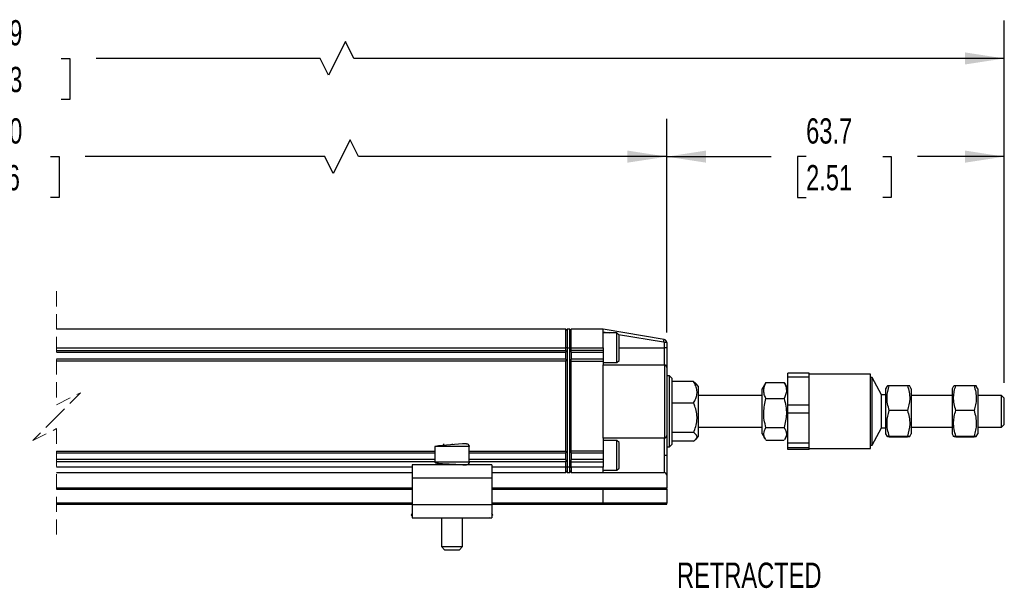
# Model space of a CAD drawing. Header units: millimetres. Extents: x 14 to 614, y 14 to 471.
# Tile 3 of 8: x 206 to 392, y 166 to 274. Entities that reach past the tile are written whole.
import ezdxf

# ---------------------------------------------------------------- set-up
doc = ezdxf.new("R2010")
doc.units = ezdxf.units.MM
doc.header["$LTSCALE"] = 2.25
doc.linetypes.add('HIDDEN', pattern=[1.905, 1.27, -0.635])
doc.layers.add('DIMENSIONS', color=140, linetype='Continuous', lineweight=25)
doc.styles.add('SLDTEXTSTYLE0', font='TXT', dxfattribs={"width": 0.7})
doc.dimstyles.new('SLDDIMSTYLE0', dxfattribs={"dimtxt": 4.855518, "dimasz": 7.4295, "dimexe": 0, "dimexo": 0.0625, "dimgap": 1.213879, "dimtad": 0, "dimtih": 1, "dimtoh": 1, "dimrnd": 1e-09, "dimzin": 12, "dimdsep": 46, "dimtxsty": 'SLDTEXTSTYLE0', "dimsah": 1, "dimcen": 0.09, "dimadec": 0, "dimazin": 3, "dimtfac": 1, "dimtofl": 0, "dimtmove": 0, "dimatfit": 3, "dimfxl": 0, "dimfrac": 2, "dimtolj": 1, "dimtzin": 12, "dimarcsym": 0})
doc.dimstyles.new('SLDDIMSTYLE2', dxfattribs={"dimtxt": 4.855518, "dimasz": 7.4295, "dimexe": 0, "dimexo": 0.0625, "dimgap": 1.213879, "dimtad": 0, "dimtih": 1, "dimtoh": 1, "dimrnd": 1e-09, "dimzin": 4, "dimdsep": 46, "dimtxsty": 'SLDTEXTSTYLE0', "dimsah": 1, "dimcen": 0.09, "dimadec": 0, "dimazin": 1, "dimtfac": 1, "dimtofl": 0, "dimtmove": 0, "dimatfit": 3, "dimfxl": 0, "dimfrac": 2, "dimtolj": 1, "dimtzin": 12, "dimarcsym": 0})

# ---------------------------------------------------------------- blocks, each defined once
blk = doc.blocks.new('_D_2')
at = {"layer": 'DIMENSIONS'}
for p, q in [((100.82, 216.19), (100.82, 254.93)), ((327.93, 214.59), (327.93, 254.93)), ((268.21, 250.96), (265.04, 244.61)), ((269.8, 247.78), (268.21, 250.96)), ((100.82, 247.78), (190.71, 247.78)), ((197.29, 247.78), (195.66, 247.78)), ((195.66, 247.78), (195.66, 240.07)), ((211.72, 247.78), (213.35, 247.78)), ((213.35, 247.78), (213.35, 240.07)), ((263.45, 247.78), (218.3, 247.78)), ((265.04, 244.61), (263.45, 247.78)), ((327.93, 247.78), (269.8, 247.78)), ((195.66, 240.07), (197.29, 240.07)), ((213.35, 240.07), (211.72, 240.07))]:
    blk.add_line(p, q, dxfattribs=at)
for points in [[(100.82, 247.78), (108.25, 246.64), (108.25, 248.93)], [(327.93, 247.78), (320.5, 248.93), (320.5, 246.64)]]:
    blk.add_solid(points, dxfattribs=at)
at = {"layer": 'DIMENSIONS', "char_height": 4.762, "attachment_point": 1, "style": 'SLDTEXTSTYLE0'}
for s, insert in [('230.0', (195.27, 255.01)), ('9.06', (197.29, 246.2))]:
    blk.add_mtext(s, dxfattribs=dict(at, insert=insert))
blk = doc.blocks.new('_D_3')
at = {"layer": 'DIMENSIONS'}
for p, q in [((327.93, 214.59), (327.93, 254.93)), ((391.58, 205.09), (391.58, 254.93)), ((327.93, 247.78), (347.63, 247.78)), ((354.21, 247.78), (352.58, 247.78)), ((352.58, 247.78), (352.58, 240.07)), ((368.64, 247.78), (370.27, 247.78)), ((370.27, 247.78), (370.27, 240.07)), ((391.58, 247.78), (375.22, 247.78)), ((352.58, 240.07), (354.21, 240.07)), ((370.27, 240.07), (368.64, 240.07))]:
    blk.add_line(p, q, dxfattribs=at)
for points in [[(327.93, 247.78), (335.36, 246.64), (335.36, 248.93)], [(391.58, 247.78), (384.15, 248.93), (384.15, 246.64)]]:
    blk.add_solid(points, dxfattribs=at)
at = {"layer": 'DIMENSIONS', "char_height": 4.762, "attachment_point": 1, "style": 'SLDTEXTSTYLE0'}
for s, insert in [('63.7', (354.21, 255.01)), ('2.51', (354.21, 246.2))]:
    blk.add_mtext(s, dxfattribs=dict(at, insert=insert))
blk = doc.blocks.new('_D_4')
at = {"layer": 'DIMENSIONS'}
for p, q in [((73.62, 214.69), (73.62, 273.45)), ((391.58, 205.09), (391.58, 273.45)), ((267.35, 269.48), (264.17, 263.13)), ((268.94, 266.3), (267.35, 269.48)), ((73.62, 266.3), (188.69, 266.3)), ((195.27, 266.3), (193.64, 266.3)), ((193.64, 266.3), (193.64, 258.58)), ((213.74, 266.3), (215.37, 266.3)), ((215.37, 266.3), (215.37, 258.58)), ((262.59, 266.3), (220.32, 266.3)), ((264.17, 263.13), (262.59, 266.3)), ((391.58, 266.3), (268.94, 266.3)), ((193.64, 258.58), (195.27, 258.58)), ((215.37, 258.58), (213.74, 258.58))]:
    blk.add_line(p, q, dxfattribs=at)
for points in [[(73.62, 266.3), (81.05, 265.16), (81.05, 267.44)], [(391.58, 266.3), (384.15, 267.44), (384.15, 265.16)]]:
    blk.add_solid(points, dxfattribs=at)
at = {"layer": 'DIMENSIONS', "char_height": 4.762, "attachment_point": 1, "style": 'SLDTEXTSTYLE0'}
for s, insert in [('320.9', (195.27, 273.53)), ('12.63', (195.27, 264.72))]:
    blk.add_mtext(s, dxfattribs=dict(at, insert=insert))

msp = doc.modelspace()

# ---------------------------------------------------------------- linework, layer by layer
at = {"color": 7, "linetype": 'HIDDEN', "lineweight": 18}
for p, q in [((212.878, 222.38), (212.878, 200.987)), ((212.878, 200.987), (217.378, 203.237)), ((217.378, 203.237), (212.878, 198.737)), ((212.878, 198.737), (208.378, 194.237)), ((208.378, 194.237), (212.878, 196.487)), ((212.878, 196.487), (212.878, 175.093))]:
    msp.add_line(p, q, dxfattribs=at)
for p, q in [((308.926, 215.237), (212.878, 215.237)), ((308.926, 211.737), (308.926, 215.237)), ((309.18, 215.237), (308.926, 214.983)), ((309.18, 215.237), (309.18, 211.737)), ((309.672, 215.237), (309.18, 215.237)), ((309.672, 211.737), (309.672, 215.237)), ((309.672, 215.237), (309.926, 214.983)), ((315.926, 215.237), (309.926, 215.237)), ((309.926, 211.737), (309.926, 215.237)), ((315.926, 211.737), (315.926, 215.237)), ((327.424, 213.32), (315.926, 215.237)), ((315.926, 214.73), (317.084, 214.537)), ((318.526, 214.537), (315.926, 214.537)), ((318.926, 214.137), (318.526, 214.537)), ((318.526, 210.083), (318.526, 214.537)), ((318.814, 214.248), (327.342, 212.827)), ((318.926, 210.319), (318.926, 214.137)), ((212.878, 211.737), (308.926, 211.737)), ((308.926, 211.237), (308.926, 211.737)), ((309.18, 211.737), (308.926, 211.737)), ((309.18, 211.737), (309.18, 189.237)), ((309.18, 211.737), (309.672, 211.737)), ((309.672, 189.237), (309.672, 211.737)), ((309.672, 211.737), (309.926, 211.737)), ((309.926, 211.737), (315.926, 211.737)), ((309.926, 211.237), (309.926, 211.737)), ((315.926, 211.737), (315.926, 211.237)), ((318.926, 211.737), (327.426, 211.737)), ((327.426, 212.728), (327.426, 211.737)), ((327.926, 212.728), (327.426, 212.728)), ((327.426, 211.737), (327.426, 208.537)), ((327.926, 211.737), (327.426, 211.737)), ((327.926, 212.728), (327.926, 211.737)), ((327.926, 211.737), (327.926, 208.037)), ((212.878, 211.237), (308.926, 211.237)), ((308.926, 210.837), (212.878, 210.837)), ((308.926, 211.237), (308.926, 210.898)), ((308.926, 209.575), (308.926, 210.898)), ((315.926, 211.237), (309.926, 211.237)), ((309.926, 210.898), (309.926, 211.237)), ((309.926, 210.898), (309.926, 209.575)), ((315.926, 210.837), (309.926, 210.837)), ((315.926, 211.237), (315.926, 210.837)), ((315.926, 210.837), (315.926, 209.637)), ((318.526, 208.937), (318.526, 210.083)), ((318.926, 209.337), (318.926, 210.319)), ((212.878, 209.637), (308.926, 209.637)), ((308.926, 209.237), (212.878, 209.237)), ((308.926, 209.575), (308.926, 209.237)), ((308.926, 192.237), (308.926, 209.237)), ((309.926, 209.637), (315.926, 209.637)), ((309.926, 209.237), (309.926, 209.575)), ((309.926, 192.237), (309.926, 209.237)), ((309.926, 209.237), (315.926, 209.237)), ((315.926, 209.637), (315.926, 209.237)), ((315.926, 209.237), (315.926, 208.537)), ((315.926, 208.937), (318.526, 208.937)), ((315.926, 194.675), (315.926, 208.537)), ((315.926, 208.537), (327.426, 208.537)), ((318.526, 208.937), (318.926, 209.337)), ((327.488, 208.533), (327.488, 194.679)), ((327.926, 208.037), (327.926, 195.175)), ((328.426, 206.437), (327.926, 206.437)), ((328.926, 205.937), (328.426, 206.437)), ((328.426, 193.037), (328.426, 206.437)), ((354.776, 206.912), (350.776, 206.912)), ((350.776, 206.264), (350.776, 206.912)), ((350.776, 206.264), (354.776, 206.264)), ((350.776, 200.905), (350.776, 206.264)), ((354.776, 206.264), (354.776, 206.912)), ((366.376, 206.737), (354.776, 206.737)), ((354.776, 203.585), (354.776, 206.264)), ((366.376, 192.737), (366.376, 206.737)), ((366.676, 206.137), (366.376, 206.137)), ((368.411, 202.834), (366.676, 206.137)), ((366.676, 193.337), (366.676, 206.137)), ((328.926, 193.778), (328.926, 205.937)), ((332.983, 205.34), (328.926, 205.34)), ((333.926, 204.4), (333.459, 204.95)), ((333.926, 195.073), (333.926, 204.4)), ((346.529, 205.031), (345.926, 203.987)), ((346.639, 205.208), (346.544, 205.023)), ((346.639, 205.208), (350.063, 205.208)), ((350.132, 205.024), (350.063, 205.208)), ((350.776, 203.987), (350.166, 205.043)), ((369.472, 204.5), (369.176, 203.987)), ((373.313, 204.576), (369.889, 204.576)), ((374.026, 203.987), (373.735, 204.491)), ((382.022, 204.5), (381.726, 203.987)), ((385.863, 204.576), (382.439, 204.576)), ((386.576, 203.987), (386.285, 204.491)), ((345.926, 202.737), (333.926, 202.737)), ((345.926, 195.487), (345.926, 203.987)), ((354.776, 200.905), (354.776, 203.585)), ((369.176, 202.834), (368.411, 202.834)), ((368.411, 196.64), (368.411, 202.834)), ((369.176, 203.987), (369.176, 195.487)), ((374.026, 203.987), (374.026, 196.129)), ((381.726, 202.737), (374.026, 202.737)), ((381.726, 203.987), (381.726, 195.487)), ((386.576, 203.987), (386.576, 196.129)), ((391.076, 202.737), (386.576, 202.737)), ((391.576, 202.237), (391.076, 202.737)), ((391.076, 196.737), (391.076, 202.737)), ((328.926, 201.332), (332.983, 201.332)), ((346.639, 202.143), (350.063, 202.143)), ((354.776, 200.905), (350.776, 200.905)), ((350.776, 199.464), (350.776, 200.905)), ((354.776, 199.464), (354.776, 200.905)), ((391.576, 197.237), (391.576, 202.237)), ((350.776, 199.464), (354.776, 199.464)), ((350.776, 193.73), (350.776, 199.464)), ((354.776, 196.597), (354.776, 199.464)), ((373.313, 199.921), (369.889, 199.921)), ((385.863, 199.921), (382.439, 199.921)), ((391.076, 196.737), (391.576, 197.237)), ((327.926, 195.175), (327.926, 191.437)), ((332.983, 195.729), (328.926, 195.729)), ((333.459, 194.523), (333.926, 195.073)), ((333.926, 196.737), (345.926, 196.737)), ((345.926, 195.487), (346.529, 194.442)), ((346.639, 196.672), (350.063, 196.672)), ((350.166, 194.43), (350.776, 195.487)), ((354.776, 193.73), (354.776, 196.597)), ((366.676, 193.337), (368.411, 196.64)), ((368.411, 196.64), (369.176, 196.64)), ((369.176, 195.487), (369.472, 194.973)), ((369.889, 194.897), (369.566, 194.946)), ((369.889, 195.081), (373.313, 195.081)), ((373.735, 194.983), (374.026, 195.487)), ((374.026, 196.737), (381.726, 196.737)), ((374.026, 196.129), (374.026, 195.487)), ((381.726, 195.487), (382.022, 194.973)), ((382.439, 194.897), (382.116, 194.946)), ((382.439, 195.081), (385.863, 195.081)), ((386.285, 194.983), (386.576, 195.487)), ((386.576, 196.737), (391.076, 196.737)), ((386.576, 196.129), (386.576, 195.487)), ((284.176, 193.137), (284.176, 190.137)), ((284.179, 193.137), (284.176, 193.137)), ((290.668, 193.137), (284.179, 193.137)), ((285.926, 193.408), (285.922, 193.637)), ((287.551, 193.496), (287.551, 193.637)), ((290.676, 193.137), (290.668, 193.137)), ((290.676, 190.137), (290.676, 193.137)), ((315.926, 194.675), (315.926, 192.237)), ((327.426, 194.675), (315.926, 194.675)), ((318.526, 194.237), (315.926, 194.237)), ((318.926, 193.837), (318.526, 194.237)), ((318.526, 190.034), (318.526, 194.237)), ((318.926, 190.235), (318.926, 193.837)), ((327.426, 194.675), (327.426, 191.437)), ((328.426, 193.037), (328.926, 193.537)), ((332.983, 194.134), (328.926, 194.134)), ((328.926, 193.537), (328.926, 193.778)), ((350.063, 194.265), (346.639, 194.265)), ((354.776, 193.73), (350.776, 193.73)), ((350.776, 192.936), (350.776, 193.73)), ((354.776, 192.936), (354.776, 193.73)), ((366.376, 193.337), (366.676, 193.337)), ((373.313, 194.897), (369.889, 194.897)), ((385.863, 194.897), (382.439, 194.897)), ((212.878, 192.237), (284.176, 192.237)), ((284.176, 191.837), (212.878, 191.837)), ((290.676, 192.237), (308.926, 192.237)), ((308.926, 191.837), (290.676, 191.837)), ((308.926, 192.237), (308.926, 191.898)), ((308.926, 190.575), (308.926, 191.898)), ((315.926, 192.237), (309.926, 192.237)), ((309.926, 191.898), (309.926, 192.237)), ((309.926, 191.898), (309.926, 190.575)), ((315.926, 191.837), (309.926, 191.837)), ((315.926, 192.237), (315.926, 191.837)), ((315.926, 191.837), (315.926, 190.637)), ((327.926, 191.437), (327.426, 191.437)), ((327.426, 191.437), (327.426, 188.198)), ((327.926, 193.037), (328.426, 193.037)), ((327.926, 191.437), (327.926, 187.698)), ((350.776, 192.936), (354.776, 192.936)), ((350.776, 192.561), (350.776, 192.936)), ((354.776, 192.561), (350.776, 192.561)), ((354.776, 192.749), (354.776, 192.936)), ((354.776, 192.561), (354.776, 192.749)), ((354.776, 192.737), (366.376, 192.737)), ((284.176, 190.637), (212.878, 190.637)), ((284.176, 190.237), (212.878, 190.237)), ((294.926, 189.637), (279.926, 189.637)), ((279.926, 189.637), (279.926, 187.137)), ((284.179, 190.137), (284.176, 190.137)), ((290.668, 190.137), (284.179, 190.137)), ((290.676, 190.137), (290.668, 190.137)), ((308.926, 190.637), (290.676, 190.637)), ((308.926, 190.237), (290.676, 190.237)), ((294.926, 189.637), (294.926, 187.137)), ((308.926, 190.575), (308.926, 190.237)), ((308.926, 189.237), (308.926, 190.237)), ((315.926, 190.637), (309.926, 190.637)), ((309.926, 190.237), (309.926, 190.575)), ((309.926, 189.237), (309.926, 190.237)), ((309.926, 190.237), (315.926, 190.237)), ((315.926, 190.637), (315.926, 190.237)), ((315.926, 190.237), (315.926, 189.237)), ((318.526, 188.637), (318.526, 190.034)), ((318.926, 189.037), (318.926, 190.235)), ((279.926, 189.237), (212.878, 189.237)), ((212.878, 188.237), (279.926, 188.237)), ((308.926, 189.237), (294.926, 189.237)), ((294.926, 188.237), (308.926, 188.237)), ((308.926, 188.237), (308.926, 189.237)), ((309.18, 189.237), (308.926, 189.237)), ((309.18, 188.237), (308.926, 188.491)), ((309.18, 189.237), (309.18, 188.237)), ((309.672, 189.237), (309.18, 189.237)), ((309.18, 188.237), (309.672, 188.237)), ((309.672, 188.237), (309.672, 189.237)), ((309.672, 189.237), (309.926, 189.237)), ((309.672, 188.237), (309.926, 188.491)), ((309.926, 189.237), (309.926, 188.237)), ((315.926, 189.237), (309.926, 189.237)), ((309.926, 188.237), (315.926, 188.237)), ((315.926, 188.237), (315.926, 189.237)), ((315.926, 188.637), (318.526, 188.637)), ((315.926, 188.237), (315.926, 188.198)), ((315.926, 188.198), (327.426, 188.198)), ((318.526, 188.637), (318.926, 189.037)), ((327.926, 187.698), (327.926, 185.237)), ((294.926, 187.137), (279.926, 187.137)), ((279.926, 187.137), (279.926, 182.137)), ((294.926, 187.137), (294.926, 182.137)), ((279.926, 185.237), (212.878, 185.237)), ((212.878, 185.037), (279.926, 185.037)), ((315.913, 185.237), (294.926, 185.237)), ((294.926, 185.037), (315.926, 185.037)), ((315.926, 185.237), (315.913, 185.237)), ((327.926, 185.237), (315.913, 185.237)), ((315.926, 185.237), (315.926, 185.037)), ((315.926, 185.037), (327.926, 185.037)), ((315.926, 182.437), (315.926, 185.037)), ((327.926, 185.037), (327.926, 185.237)), ((327.926, 185.037), (327.926, 182.437)), ((279.926, 182.437), (212.878, 182.437)), ((212.878, 182.237), (279.926, 182.237)), ((294.926, 182.137), (279.926, 182.137)), ((279.926, 182.137), (279.926, 179.637)), ((315.926, 182.437), (294.926, 182.437)), ((294.926, 182.237), (315.913, 182.237)), ((294.926, 182.137), (294.926, 179.637)), ((315.926, 182.237), (315.913, 182.237)), ((315.913, 182.237), (327.926, 182.237)), ((327.926, 182.437), (315.926, 182.437)), ((315.926, 182.437), (315.926, 182.237)), ((327.926, 182.237), (327.926, 182.437)), ((279.926, 180.457), (279.712, 180.179)), ((279.712, 180.179), (279.926, 180.015)), ((295.139, 180.179), (294.926, 180.457)), ((295.139, 180.179), (294.926, 180.015)), ((279.926, 179.637), (294.926, 179.637)), ((280.418, 179.637), (280.505, 179.57)), ((280.505, 179.57), (280.557, 179.637)), ((285.426, 179.637), (285.426, 174.237)), ((289.426, 174.237), (289.426, 179.637)), ((294.295, 179.637), (294.347, 179.57)), ((294.434, 179.637), (294.347, 179.57)), ((285.426, 174.237), (286.026, 173.637)), ((285.426, 174.237), (289.421, 174.237)), ((286.026, 173.637), (288.822, 173.637)), ((288.822, 173.637), (288.826, 173.637)), ((288.826, 173.637), (289.426, 174.237)), ((289.421, 174.237), (289.426, 174.237))]:
    msp.add_line(p, q)
at = {"flags": 128}
msp.add_lwpolyline([(327.342, 212.827), (327.358, 212.923), (327.374, 213.016), (327.388, 213.101), (327.4, 213.176), (327.411, 213.237), (327.418, 213.283), (327.423, 213.311), (327.424, 213.32)], dxfattribs=at)
for centre, radius, start, end in [((327.326, 212.728), 0.6, 0.00122, 80.53684), ((327.426, 208.036), 0.5, 82.87619, 89.99942), ((327.426, 208.037), 0.5, 0.00016, 82.87475), ((327.426, 195.175), 0.5, 277.12505, 359.99999), ((292.414, 130.381), 63.294, 92.04679, 97.47896), ((327.426, 195.175), 0.5, 270.00004, 277.1252), ((327.426, 187.698), 0.5, 0.00052, 89.9997)]:
    msp.add_arc(centre, radius, start, end)
for points, knots in [([(327.342, 212.827), (327.354, 212.824), (327.376, 212.818), (327.403, 212.794), (327.423, 212.764), (327.425, 212.74), (327.426, 212.728)], [0, 0, 0, 0, 0.2483805, 0.4997816, 0.7484442, 1, 1, 1, 1]), ([(332.983, 201.332), (333.132, 201.597), (333.428, 202.121), (333.664, 202.991), (333.63, 203.896), (333.361, 204.682), (333.096, 205.144), (332.983, 205.34)], [0, 0, 0, 0, 0.21314054, 0.42276252, 0.6249889, 0.84113396, 1, 1, 1, 1]), ([(332.983, 205.34), (333.138, 205.249), (333.321, 205.141), (333.43, 204.966), (333.447, 204.939)], [0, 0, 0, 0, 0.8486823, 1, 1, 1, 1]), ([(346.639, 202.143), (346.517, 202.405), (346.277, 202.923), (346.134, 204.011), (346.442, 204.742), (346.639, 205.208)], [0, 0, 0, 0, 0.2708233, 0.5352297, 1, 1, 1, 1]), ([(350.063, 205.208), (350.184, 204.946), (350.424, 204.428), (350.568, 203.341), (350.259, 202.609), (350.063, 202.143)], [0, 0, 0, 0, 0.2708232, 0.5352296, 1, 1, 1, 1]), ([(369.889, 199.921), (369.767, 200.323), (369.522, 201.134), (369.385, 202.731), (369.693, 203.861), (369.889, 204.576)], [0, 0, 0, 0, 0.2659759, 0.5354528, 1, 1, 1, 1]), ([(369.889, 204.576), (369.777, 204.573), (369.636, 204.569), (369.515, 204.503), (369.49, 204.489)], [0, 0, 0, 0, 0.79285393, 1, 1, 1, 1]), ([(373.313, 204.576), (373.434, 204.173), (373.679, 203.362), (373.817, 201.766), (373.508, 200.636), (373.313, 199.921)], [0, 0, 0, 0, 0.2659759, 0.5354528, 1, 1, 1, 1]), ([(373.732, 204.489), (373.733, 204.49), (373.863, 204.555), (373.587, 204.565), (373.313, 204.576)], [0, 0, 0, 0, 0.0060918, 1, 1, 1, 1]), ([(382.439, 199.921), (382.316, 200.324), (382.07, 201.135), (381.977, 202.353), (382.112, 203.514), (382.329, 204.219), (382.439, 204.576)], [0, 0, 0, 0, 0.265621, 0.5347383, 0.7643085, 1, 1, 1, 1]), ([(382.439, 204.576), (382.327, 204.573), (382.186, 204.569), (382.065, 204.503), (382.04, 204.489)], [0, 0, 0, 0, 0.7928539, 1, 1, 1, 1]), ([(385.863, 204.576), (385.985, 204.173), (386.232, 203.361), (386.324, 202.144), (386.19, 200.983), (385.973, 200.278), (385.863, 199.921)], [0, 0, 0, 0, 0.265621, 0.5347383, 0.7643085, 1, 1, 1, 1]), ([(386.282, 204.489), (386.283, 204.49), (386.413, 204.555), (386.137, 204.565), (385.863, 204.576)], [0, 0, 0, 0, 0.0060918, 1, 1, 1, 1]), ([(332.983, 195.729), (333.133, 196.102), (333.435, 196.857), (333.664, 198.058), (333.631, 199.297), (333.368, 200.393), (333.096, 201.057), (332.983, 201.332)], [0, 0, 0, 0, 0.2080526, 0.4204453, 0.628537, 0.8457086, 1, 1, 1, 1]), ([(346.639, 196.672), (346.517, 197.146), (346.271, 198.106), (346.135, 199.968), (346.444, 201.301), (346.639, 202.143)], [0, 0, 0, 0, 0.2648875, 0.5354909, 1, 1, 1, 1]), ([(350.063, 202.143), (350.184, 201.669), (350.43, 200.709), (350.567, 198.847), (350.258, 197.514), (350.063, 196.672)], [0, 0, 0, 0, 0.2648874, 0.535491, 1, 1, 1, 1]), ([(369.889, 195.081), (369.767, 195.5), (369.522, 196.345), (369.385, 198.001), (369.693, 199.177), (369.889, 199.921)], [0, 0, 0, 0, 0.2656842, 0.5354634, 1, 1, 1, 1]), ([(373.313, 199.921), (373.434, 199.502), (373.679, 198.657), (373.817, 197.001), (373.508, 195.825), (373.313, 195.081)], [0, 0, 0, 0, 0.2656843, 0.5354634, 1, 1, 1, 1]), ([(382.439, 195.081), (382.316, 195.501), (382.069, 196.346), (381.977, 197.609), (382.112, 198.815), (382.329, 199.549), (382.439, 199.921)], [0, 0, 0, 0, 0.2653543, 0.5347985, 0.7645846, 1, 1, 1, 1]), ([(385.863, 199.921), (385.985, 199.501), (386.232, 198.656), (386.324, 197.393), (386.19, 196.187), (385.973, 195.453), (385.863, 195.081)], [0, 0, 0, 0, 0.2653543, 0.5347985, 0.7645846, 1, 1, 1, 1]), ([(333.64, 194.931), (333.618, 195.031), (333.567, 195.26), (333.293, 195.513), (333.085, 195.658), (332.983, 195.729)], [0, 0, 0, 0, 0.28242872, 0.64668708, 1, 1, 1, 1]), ([(346.544, 194.45), (346.46, 194.595), (346.264, 194.931), (346.136, 195.747), (346.442, 196.31), (346.639, 196.672)], [0, 0, 0, 0, 0.2117251, 0.4938877, 1, 1, 1, 1]), ([(350.063, 196.672), (350.183, 196.468), (350.418, 196.074), (350.565, 195.258), (350.295, 194.752), (350.132, 194.449)], [0, 0, 0, 0, 0.2984953, 0.579286, 1, 1, 1, 1]), ([(369.49, 194.984), (369.482, 194.988), (369.338, 195.058), (369.621, 195.07), (369.889, 195.081)], [0, 0, 0, 0, 0.05748434, 1, 1, 1, 1]), ([(373.313, 195.081), (373.416, 195.079), (373.555, 195.075), (373.873, 194.924), (373.561, 194.909), (373.313, 194.897)], [0, 0, 0, 0, 0.3756567, 0.5040512, 1, 1, 1, 1]), ([(382.04, 194.984), (382.032, 194.988), (381.888, 195.058), (382.171, 195.07), (382.439, 195.081)], [0, 0, 0, 0, 0.0574843, 1, 1, 1, 1]), ([(385.863, 195.081), (385.966, 195.079), (386.105, 195.075), (386.423, 194.924), (386.111, 194.909), (385.863, 194.897)], [0, 0, 0, 0, 0.3756567, 0.5040512, 1, 1, 1, 1]), ([(290.169, 193.637), (290.24, 193.628), (290.387, 193.609), (290.554, 193.474), (290.652, 193.306), (290.663, 193.192), (290.668, 193.137)], [0, 0, 0, 0, 0.2699646, 0.5620452, 0.7894967, 1, 1, 1, 1]), ([(290.676, 193.137), (290.671, 193.201), (290.662, 193.307), (290.597, 193.391), (290.571, 193.424)], [0, 0, 0, 0, 0.6019085, 1, 1, 1, 1]), ([(332.983, 194.134), (333.125, 194.232), (333.379, 194.409), (333.618, 194.705), (333.636, 194.887), (333.64, 194.931)], [0, 0, 0, 0, 0.4901562, 0.8754494, 1, 1, 1, 1]), ([(284.176, 190.137), (284.223, 190.104), (284.427, 189.962), (284.856, 189.966), (285.397, 189.897), (285.997, 189.861), (286.683, 189.819), (287.411, 189.783), (288.118, 189.75), (288.748, 189.72), (289.265, 189.696), (289.703, 189.67), (289.985, 189.66), (290.136, 189.641), (290.154, 189.639)], [0, 0, 0, 0, 0.0284631, 0.1223303, 0.2020018, 0.3031235, 0.4205233, 0.5451308, 0.6659351, 0.7729458, 0.8596377, 0.9237552, 0.9913294, 1, 1, 1, 1]), ([(290.668, 190.137), (290.659, 190.066), (290.641, 189.918), (290.506, 189.751), (290.338, 189.653), (290.224, 189.642), (290.169, 189.637)], [0, 0, 0, 0, 0.2705563, 0.5628144, 0.7899802, 1, 1, 1, 1]), ([(290.34, 189.669), (290.345, 189.67), (290.418, 189.682), (290.535, 189.778), (290.654, 189.942), (290.669, 190.073), (290.676, 190.137)], [0, 0, 0, 0, 0.0263422, 0.360741, 0.6935484, 1, 1, 1, 1])]:
    msp.add_open_spline(points, degree=3, knots=knots)

# ---------------------------------------------------------------- texts
at = {"layer": 'DIMENSIONS', "insert": (329.865, 171.211), "char_height": 4.7625, "attachment_point": 1, "style": 'SLDTEXTSTYLE0'}
msp.add_mtext('RETRACTED', dxfattribs=at)

# ---------------------------------------------------------------- dimensions: what is measured, and where the dimension line sits
at = {"layer": 'DIMENSIONS'}
for base, p1, p2, text, dimstyle, picture, middle in [((391.576, 266.301), (73.619, 211.837), (391.576, 202.237), '320.9', 'SLDDIMSTYLE0', '_D_4', (204.508, 266.301)), ((327.926, 247.782), (100.819, 213.337), (327.926, 211.737), '230.0', 'SLDDIMSTYLE2', '_D_2', (204.508, 247.782))]:
    dim = msp.add_linear_dim(base=base, p1=p1, p2=p2, text=text, dimstyle=dimstyle, dxfattribs=at)
    dim.commit()
    dim.dimension.update_dxf_attribs({"geometry": picture, "text_midpoint": middle, "dimtype": 160})
dim = msp.add_linear_dim(base=(391.576, 247.782), p1=(327.926, 211.737), p2=(391.576, 202.237), dimstyle='SLDDIMSTYLE0', dxfattribs=at)
dim.commit()
dim.dimension.update_dxf_attribs({"geometry": '_D_3', "text_midpoint": (361.429, 247.782), "dimtype": 160})

doc.saveas('drawing.dxf')
